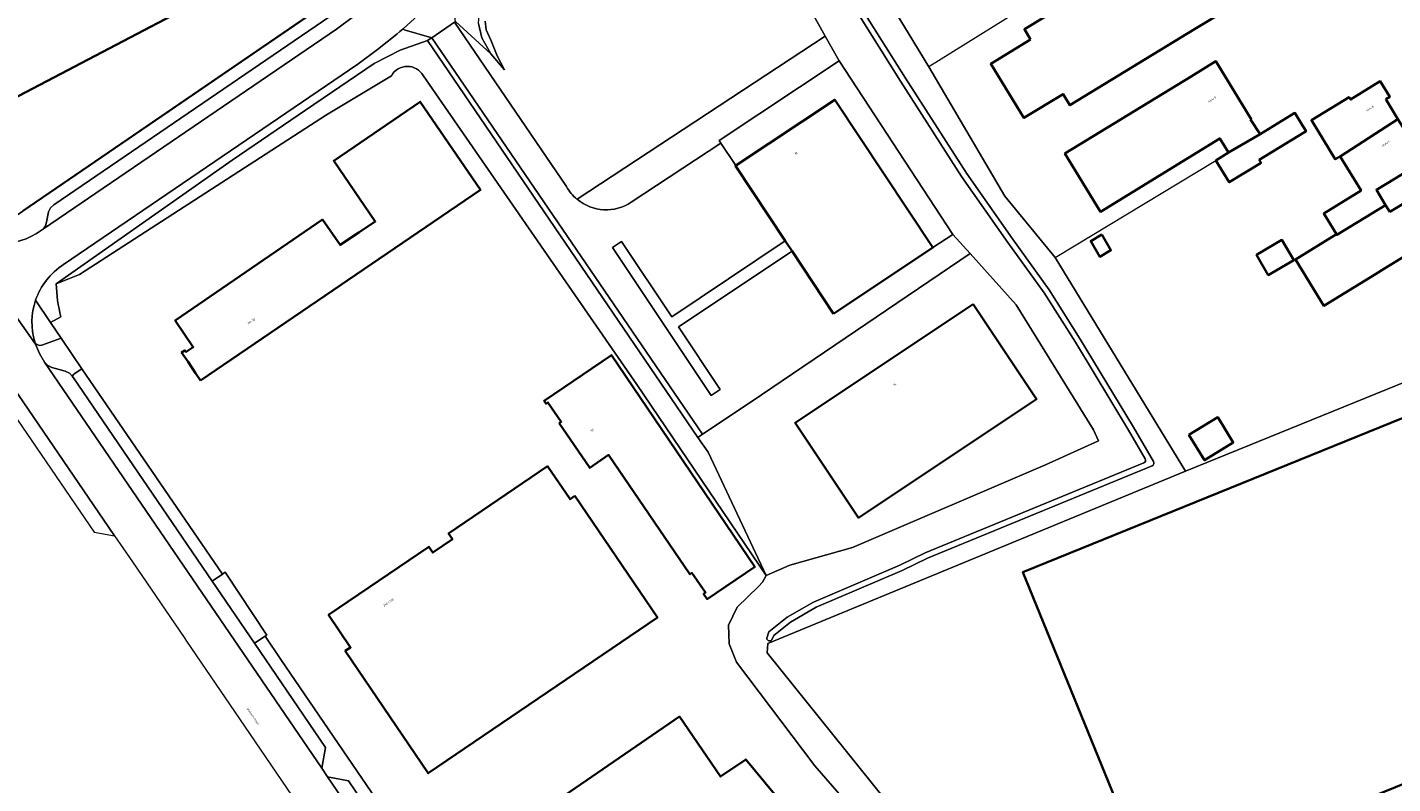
# Model space of a CAD drawing. Header units: metres. Extents: x 197700 to 204338, y 317132 to 325229.
# Tile 18 of 256: x 198716 to 198950, y 318425 to 318554. Entities that reach past the tile are written whole.
import ezdxf
from ezdxf.enums import TextEntityAlignment as Align

# ---------------------------------------------------------------- set-up
doc = ezdxf.new("R2010")
doc.units = ezdxf.units.M
for name, color, linetype, lineweight in [('B-WE-GR-BEPLANTING_CULTUUR_BOSPLANTSOEN-GV', 90, 'Continuous', 18), ('B-WE-GR-GRAS-GV', 60, 'Continuous', 13), ('B-WE-IE-TERREINAFSCHEIDING_KUNSTMATIG_HEKWERK-G', 20, 'IE-TERREINAFSCHEIDING-KUNSTMATIG', 18), ('B-WE-OG-BEBOUWING-GV', 7, 'Continuous', 35), ('B-WE-OG-BEBOUWING-T18', 10, 'Continuous', 18), ('B-WE-OG-TERREIN_ERF-GV', 7, 'Continuous', 18), ('B-WE-OG-TOPOGRAFIE-T18', 10, 'Continuous', 18), ('B-WE-OG-WATER_GREPPEL-GV', 160, 'Continuous', 18), ('B-WE-VH-VERHARDING_ASFALT-GV', 252, 'Continuous', 18), ('B-WE-VH-VERHARDING_BETONSTRAATSTEEN-GV', 252, 'Continuous', 18), ('B-WE-VH-VERHARDING_GESLOTEN-GV', 252, 'Continuous', 18), ('B-WE-VH-VERHARDING_HALFVERHARDING-GV', 252, 'Continuous', 18), ('B-WE-VH-VERHARDING_OPEN-GV', 252, 'Continuous', 18), ('B-WE-VH-VERHARDING_TEGEL-GV', 252, 'Continuous', 18)]:
    doc.layers.add(name, color=color, linetype=linetype, lineweight=lineweight)
doc.styles.add('NLCS-ISO-M200-T18', font='NLCS-ISO.ttf', dxfattribs={"height": 0.36})
doc.linetypes.add('IE-TERREINAFSCHEIDING-KUNSTMATIG', pattern='A,4,[82,NLCS.SHX,S=0.75,R=90,X=0,Y=0],4,-2', length=10)

msp = doc.modelspace()

# ---------------------------------------------------------------- linework, layer by layer
at = {"layer": 'B-WE-GR-BEPLANTING_CULTUUR_BOSPLANTSOEN-GV'}
for points in [[(198895.914, 318500.359), (198890.56, 318508.807), (198884.302, 318517.502), (198876.379, 318528.822), (198865.865, 318545.151), (198856.974, 318559.37), (198849.61, 318571.189), (198841.785, 318585.492), (198832.813, 318600.611), (198825.967, 318611.076), (198824.831, 318613.447)], [(198826.134, 318613.043), (198826.841, 318611.568), (198833.661, 318601.141), (198842.653, 318585.988), (198850.474, 318571.693), (198857.822, 318559.9), (198866.709, 318545.687), (198877.209, 318529.38), (198885.118, 318518.08), (198891.388, 318509.367), (198896.764, 318500.887), (198905.93, 318485.772), (198909.345, 318479.859)], [(198877.014, 318404.648), (198842.949, 318447.05), (198843.087, 318448.607), (198914.835, 318478.236), (198892.419, 318514.896), (198883.819, 318525.458), (198870.726, 318547.617), (198867.164, 318553.454), (198854.48, 318574.314)], [(198848.166, 318561.479), (198852.946, 318552.931), (198855.322, 318548.682), (198874.891, 318518.855), (198877.837, 318515.566), (198885.732, 318506.755), (198899.049, 318485.312), (198899.895, 318483.434), (198890.776, 318479.279), (198857.603, 318465.082), (198846.865, 318462.07), (198842.806, 318460.312), (198842.141, 318459.177), (198841.499, 318458.424), (198837.8, 318454.891), (198836.307, 318451.787), (198836.409, 318448.577), (198837.688, 318445.402), (198851.144, 318427.633), (198869.359, 318406.674)], [(198793.373, 318555.091), (198793.934, 318552.645), (198795.487, 318549.89), (198797.858, 318547.117), (198796.593, 318549.551), (198795.55, 318552.085), (198794.678, 318553.995), (198794.543, 318555.496)], [(198907.907, 318480.349), (198905.07, 318485.262), (198895.914, 318500.359)], [(198842.895, 318449.534), (198843.266, 318450.607), (198846.403, 318453.121), (198850.926, 318455.736), (198865.77, 318462.057), (198870.108, 318464.171), (198907.665, 318479.636)], [(198909.102, 318479.147), (198870.518, 318463.259), (198866.186, 318461.147), (198851.374, 318454.84), (198846.969, 318452.293), (198844.114, 318450.005), (198843.784, 318449.257)]]:
    msp.add_lwpolyline(points, dxfattribs=at)
for points in [[(198907.665, 318479.636, 0.4540695), (198907.907, 318480.349)], [(198909.345, 318479.859, -0.4544103), (198909.102, 318479.147)], [(198843.784, 318449.257, -0.664426), (198842.895, 318449.534)]]:
    msp.add_lwpolyline(points, format="xyb", dxfattribs=at)
at = {"layer": 'B-WE-GR-GRAS-GV'}
for points in [[(198720.827, 318510.359), (198751.038, 318531.64), (198763.643, 318540.202), (198775.455, 318548.227), (198779.941, 318550.487), (198784.623, 318552.135), (198785.326, 318552.637), (198780.591, 318554.017), (198780.416, 318554.181), (198779.869, 318553.709), (198779.319, 318553.243)], [(198779.319, 318553.243), (198776.023, 318550.588), (198772.62, 318548.076), (198722.068, 318513.671)], [(198717.28, 318507.548), (198719.866, 318503.744), (198721.615, 318504.729)]]:
    msp.add_lwpolyline(points, dxfattribs=at)
for points in [[(198722.068, 318513.671, 0.1696732), (198717.28, 318507.548)], [(198721.615, 318504.729, -0.0567704), (198720.827, 318510.359)]]:
    msp.add_lwpolyline(points, format="xyb", dxfattribs=at)
at = {"layer": 'B-WE-IE-TERREINAFSCHEIDING_KUNSTMATIG_HEKWERK-G'}
for points in [[(198937.25, 318589.02), (198872.416, 318548.682)], [(198867.164, 318553.454), (198854.48, 318574.314)], [(198766.53, 318558.035), (198715.057, 318522.935)], [(198870.726, 318547.617), (198867.164, 318553.454)], [(198834.716, 318535.006), (198855.322, 318548.682)], [(198855.322, 318548.682), (198874.891, 318518.855)], [(198872.416, 318548.682), (198870.726, 318547.617)], [(198834.98, 318534.544), (198834.716, 318535.006)], [(198837.556, 318530.682), (198834.98, 318534.544)], [(198892.419, 318514.896), (198920.056, 318531.57)], [(198874.891, 318518.855), (198871.448, 318516.595)], [(198892.419, 318514.896), (198914.835, 318478.236)], [(198749.847, 318460.861), (198757.025, 318450.075)]]:
    msp.add_lwpolyline(points, dxfattribs=at)
at = {"layer": 'B-WE-OG-BEBOUWING-GV'}
for points in [[(198775.5, 318574.711), (198769.828, 318585.621), (198768.204, 318588.745), (198780.457, 318595.199), (198782.09, 318592.078), (198786.694, 318594.466), (198776.812, 318613.34), (198776.724, 318613.508), (198771.482, 318623.52), (198769.946, 318626.453), (198701.983, 318590.9), (198693.432, 318586.427), (198685.007, 318582.02), (198684.669, 318581.843), (198707.122, 318538.871)], [(198888.237, 318552.328), (198881.387, 318548.138), (198887.069, 318538.853), (198893.8, 318542.972), (198894.986, 318541.033), (198916.39, 318554.097), (198920.664, 318556.692), (198912.82, 318569.609), (198908.546, 318567.014), (198887.153, 318554.1)], [(198926.023, 318538.584), (198926.143, 318538.657), (198920.074, 318548.596), (198915.807, 318545.99), (198894.118, 318532.74), (198900.243, 318522.763), (198920.732, 318535.342), (198922.229, 318532.904), (198927.651, 318536.068)], [(198949.257, 318542.068), (198949.939, 318542.486), (198948.308, 318545.156), (198943.209, 318542.024), (198942.957, 318542.448), (198936.461, 318538.47), (198940.571, 318531.76), (198941.396, 318532.266), (198951.347, 318538.664)], [(198745.634, 318493.773), (198793.709, 318526.507), (198783.355, 318541.633), (198768.512, 318531.518), (198775.628, 318521.07), (198772.784, 318519.177), (198769.59, 318517.052), (198766.589, 318521.402), (198741.257, 318504.085), (198744.362, 318499.508), (198743.127, 318498.691), (198742.94, 318498.954), (198742.359, 318498.586), (198743.465, 318496.96), (198744.772, 318495.04)], [(198854.375, 318505.255), (198871.448, 318516.595), (198854.579, 318541.989), (198837.556, 318530.682), (198837.507, 318530.649), (198846.083, 318517.738), (198847.234, 318516.006)], [(198927.651, 318536.068), (198922.229, 318532.904), (198920.056, 318531.57), (198922.358, 318527.82), (198927.816, 318531.171), (198927.523, 318531.648), (198935.277, 318536.409), (198935.555, 318536.58), (198934.961, 318537.551), (198933.633, 318539.722)], [(198955.982, 318537.377), (198953.183, 318535.673), (198951.347, 318538.664), (198941.396, 318532.266), (198944.997, 318526.4), (198938.591, 318522.467), (198940.794, 318518.879), (198940.861, 318518.77), (198949.219, 318523.903), (198947.633, 318526.521), (198953.799, 318530.255), (198954.275, 318530.543), (198958.552, 318533.133)], [(198949.933, 318522.725), (198949.219, 318523.903), (198940.861, 318518.77), (198940.794, 318518.879), (198933.727, 318514.54), (198938.601, 318506.602), (198947.465, 318512.045), (198949.026, 318513.003), (198951.828, 318514.724), (198955.587, 318517.033), (198955.466, 318517.232), (198958.064, 318518.82), (198954.141, 318525.28)], [(198900.488, 318518.837), (198898.554, 318517.722), (198900.101, 318515.04), (198902.035, 318516.155)], [(198927.019, 318515.385), (198929.054, 318511.874), (198933.435, 318514.415), (198931.399, 318517.925)], [(198878.36, 318506.877), (198847.772, 318486.524), (198858.631, 318470.206), (198889.218, 318490.559)], [(198807.243, 318486.463), (198812.485, 318478.781), (198815.725, 318481.002), (198829.683, 318460.526), (198830.013, 318460.734), (198832.38, 318457.376), (198832.039, 318457.141), (198832.663, 318456.238), (198840.822, 318461.788), (198816.218, 318498.154), (198804.644, 318490.305), (198804.974, 318489.799), (198805.309, 318490.017), (198807.578, 318486.681)], [(198952.223, 318487.387), (198886.897, 318460.894), (198905.174, 318416.127), (198908.929, 318406.895), (198978.781, 318435.303), (198977.353, 318438.813), (198975.026, 318444.535), (198970.892, 318454.713), (198973.576, 318455.804), (198967.424, 318470.993), (198964.725, 318469.895), (198958.192, 318485.979), (198956.855, 318489.269)], [(198915.432, 318484.449), (198918.12, 318480.076), (198923.054, 318483.109), (198920.366, 318487.482)], [(198809.949, 318473.961), (198809.105, 318473.389), (198805.247, 318479.062), (198788.223, 318467.517), (198788.891, 318466.533), (198785.514, 318464.243), (198784.846, 318465.228), (198767.606, 318453.537), (198771.393, 318447.952), (198770.49, 318447.34), (198784.724, 318426.348), (198824.12, 318453.063)], [(198838.746, 318391.876), (198839.071, 318391.39), (198858.917, 318405.02), (198839.298, 318428.731), (198834.968, 318425.763), (198827.9, 318436.073), (198801.562, 318418.02), (198808.663, 318407.589), (198821.774, 318416.609), (198838.673, 318391.835)]]:
    msp.add_lwpolyline(points, close=True, dxfattribs=at)
at = {"layer": 'B-WE-OG-TERREIN_ERF-GV'}
for points in [[(198701.983, 318590.9), (198769.946, 318626.453), (198771.482, 318623.52), (198776.724, 318613.508), (198776.812, 318613.34), (198786.694, 318594.466), (198782.09, 318592.078), (198780.457, 318595.199), (198768.204, 318588.745), (198769.828, 318585.621), (198775.5, 318574.711), (198707.122, 318538.871)], [(198854.48, 318574.314), (198867.164, 318553.454), (198870.726, 318547.617), (198883.819, 318525.458), (198892.419, 318514.896), (198914.835, 318478.236), (198987.286, 318507.644)], [(198789.397, 318555.407), (198795.487, 318549.89), (198793.934, 318552.645), (198793.373, 318555.091), (198793.538, 318557.289), (198793.858, 318558.727), (198794.801, 318561.079), (198795.845, 318563.554), (198796.233, 318565.467), (198796.977, 318568.219)], [(198810.291, 318524.908), (198810.314, 318524.889), (198852.946, 318552.931), (198848.166, 318561.479)], [(198713.97, 318522.125), (198766.307, 318557.839)], [(198795.487, 318549.89), (198789.397, 318555.407), (198789.267, 318555.33), (198808.508, 318527.067)], [(198794.543, 318555.496), (198794.678, 318553.995), (198795.55, 318552.085), (198796.593, 318549.551), (198797.858, 318547.117), (198795.487, 318549.89)], [(198783.849, 318546.126), (198820.593, 318493.116), (198842.806, 318460.312), (198832.81, 318481.457), (198831.081, 318483.993), (198784.623, 318552.135), (198779.941, 318550.487), (198775.455, 318548.227), (198763.643, 318540.202), (198751.038, 318531.64), (198720.827, 318510.359), (198724.829, 318511.961), (198767.233, 318539.421)], [(198767.233, 318539.421), (198778.406, 318546.117)], [(198951.828, 318514.724), (198949.026, 318513.003), (198947.465, 318512.045), (198938.601, 318506.602), (198933.727, 318514.54), (198940.794, 318518.879), (198938.591, 318522.467), (198944.997, 318526.4), (198941.396, 318532.266), (198940.571, 318531.76), (198936.461, 318538.47), (198942.957, 318542.448), (198943.209, 318542.024), (198948.308, 318545.156), (198949.939, 318542.486), (198949.257, 318542.068), (198951.347, 318538.664)], [(198953.799, 318530.255), (198947.633, 318526.521), (198949.219, 318523.903), (198949.933, 318522.725), (198954.141, 318525.28)]]:
    msp.add_lwpolyline(points, dxfattribs=at)
for points in [[(198881.387, 318548.138), (198888.237, 318552.328), (198887.153, 318554.1), (198908.546, 318567.014), (198912.82, 318569.609), (198920.664, 318556.692), (198916.39, 318554.097), (198894.986, 318541.033), (198893.8, 318542.972), (198887.069, 318538.853)], [(198831.882, 318484.539), (198785.326, 318552.637), (198784.623, 318552.135), (198831.081, 318483.993)], [(198834.98, 318534.544), (198837.556, 318530.682), (198854.579, 318541.989), (198871.448, 318516.595), (198874.891, 318518.855), (198855.322, 318548.682), (198834.716, 318535.006)], [(198926.143, 318538.657), (198926.023, 318538.584), (198927.651, 318536.068), (198933.633, 318539.722), (198934.961, 318537.551), (198935.555, 318536.58), (198935.277, 318536.409), (198927.523, 318531.648), (198927.816, 318531.171), (198922.358, 318527.82), (198920.056, 318531.57), (198922.229, 318532.904), (198920.732, 318535.342), (198900.243, 318522.763), (198894.118, 318532.74), (198915.807, 318545.99), (198920.074, 318548.596)], [(198900.488, 318518.837), (198902.035, 318516.155), (198900.101, 318515.04), (198898.554, 318517.722)], [(198927.019, 318515.385), (198931.399, 318517.925), (198933.435, 318514.415), (198929.054, 318511.874)], [(198842.806, 318460.312), (198846.865, 318462.07), (198857.603, 318465.082), (198890.776, 318479.279), (198899.895, 318483.434), (198899.049, 318485.312), (198885.732, 318506.755), (198877.837, 318515.566), (198840.23, 318490.137), (198831.882, 318484.539), (198831.081, 318483.993), (198832.81, 318481.457)], [(198847.772, 318486.524), (198878.36, 318506.877), (198889.218, 318490.559), (198858.631, 318470.206)], [(198915.432, 318484.449), (198920.366, 318487.482), (198923.054, 318483.109), (198918.12, 318480.076)]]:
    msp.add_lwpolyline(points, close=True, dxfattribs=at)
for points in [[(198778.406, 318546.117, -0.5873605), (198783.849, 318546.126)], [(198808.508, 318527.067, 0.0909574), (198810.291, 318524.908)]]:
    msp.add_lwpolyline(points, format="xyb", dxfattribs=at)
at = {"layer": 'B-WE-OG-WATER_GREPPEL-GV'}
for points in [[(198824.831, 318613.447), (198825.967, 318611.076), (198832.813, 318600.611), (198841.785, 318585.492), (198849.61, 318571.189), (198856.974, 318559.37), (198865.865, 318545.151), (198876.379, 318528.822), (198884.302, 318517.502), (198890.56, 318508.807)], [(198909.345, 318479.859), (198905.93, 318485.772), (198896.764, 318500.887), (198891.388, 318509.367), (198885.118, 318518.08), (198877.209, 318529.38), (198866.709, 318545.687), (198857.822, 318559.9), (198850.474, 318571.693), (198842.653, 318585.988), (198833.661, 318601.141), (198826.841, 318611.568), (198826.134, 318613.043)], [(198890.56, 318508.807), (198895.914, 318500.359), (198905.07, 318485.262), (198907.907, 318480.349)], [(198907.665, 318479.636), (198870.108, 318464.171), (198865.77, 318462.057), (198850.926, 318455.736), (198846.403, 318453.121), (198843.266, 318450.607), (198842.895, 318449.534)], [(198843.784, 318449.257), (198844.114, 318450.005), (198846.969, 318452.293), (198851.374, 318454.84), (198866.186, 318461.147), (198870.518, 318463.259), (198909.102, 318479.147)]]:
    msp.add_lwpolyline(points, dxfattribs=at)
for points in [[(198907.907, 318480.349, -0.4540695), (198907.665, 318479.636)], [(198909.102, 318479.147, 0.4544103), (198909.345, 318479.859)], [(198842.895, 318449.534, 0.664426), (198843.784, 318449.257)]]:
    msp.add_lwpolyline(points, format="xyb", dxfattribs=at)
at = {"layer": 'B-WE-VH-VERHARDING_ASFALT-GV'}
for points in [[(198810.051, 318622.119), (198808.186, 318618.574), (198806.602, 318614.895), (198805.272, 318611.118), (198804.166, 318607.27), (198802.485, 318601.172), (198801.506, 318597.934), (198800.407, 318594.737), (198799.174, 318591.587), (198797.802, 318588.496), (198796.051, 318584.971), (198794.153, 318581.524), (198792.104, 318578.163), (198789.902, 318574.901), (198787.639, 318571.866), (198785.236, 318568.941), (198782.707, 318566.123), (198780.07, 318563.409), (198777.44, 318560.916), (198774.71, 318558.537), (198771.883, 318556.271), (198768.968, 318554.122), (198718.635, 318519.825), (198718.274, 318519.579)], [(198722.068, 318513.671), (198772.62, 318548.076), (198776.023, 318550.588), (198779.319, 318553.243), (198779.869, 318553.709), (198780.416, 318554.181), (198783.018, 318556.535), (198785.524, 318558.993), (198786.915, 318560.439), (198788.278, 318561.914), (198790.118, 318564.001), (198791.901, 318566.139), (198794.834, 318569.926), (198797.587, 318573.846), (198799.732, 318577.241)], [(198702.087, 318521.551), (198703.866, 318519.024), (198717.258, 318500), (198717.193, 318500.2), (198717.132, 318500.402)], [(198770.991, 318408.247), (198776.77, 318412.069), (198767.454, 318425.71), (198766.439, 318427.196), (198718.832, 318496.903), (198717.932, 318498.394), (198717.258, 318500), (198703.866, 318519.024), (198697.971, 318515.22), (198698.468, 318514.488), (198708.341, 318500), (198728.905, 318469.958), (198730.848, 318467.113), (198733.913, 318462.64), (198742.819, 318449.637), (198743.228, 318449.04), (198753.172, 318434.452)], [(198753.172, 318434.452), (198770.385, 318409.135)]]:
    msp.add_lwpolyline(points, dxfattribs=at)
for points in [[(198718.274, 318519.579, -0.1666088), (198710.775, 318517.276)], [(198717.28, 318507.548, -0.1696732), (198722.068, 318513.671)], [(198717.132, 318500.402, -0.155049), (198717.28, 318507.548)]]:
    msp.add_lwpolyline(points, format="xyb", dxfattribs=at)
at = {"layer": 'B-WE-VH-VERHARDING_BETONSTRAATSTEEN-GV'}
msp.add_lwpolyline([(198767.807, 318556.261), (198720.391, 318523.956), (198719.831, 318523.42), (198719.508, 318522.716), (198719.15, 318520.952), (198718.991, 318520.343), (198718.635, 318519.825), (198768.968, 318554.122), (198771.883, 318556.271)], dxfattribs=at)
for points in [[(198708.341, 318500), (198698.468, 318514.488), (198697.971, 318515.22), (198695.823, 318513.834), (198696.126, 318513.388), (198705.287, 318500), (198706.628, 318498.036), (198727.364, 318467.763), (198730.848, 318467.113), (198728.905, 318469.958)], [(198718.832, 318496.903), (198766.439, 318427.196), (198767.109, 318430.754), (198754.886, 318448.657), (198747.595, 318459.335), (198723.775, 318494.225), (198723.741, 318494.274), (198723.609, 318494.467), (198723.083, 318495.048), (198722.375, 318495.382), (198720.057, 318496.002), (198719.36, 318496.337)], [(198771.01, 318425.04), (198767.454, 318425.71), (198776.77, 318412.069), (198778.903, 318413.48)]]:
    msp.add_lwpolyline(points, close=True, dxfattribs=at)
at = {"layer": 'B-WE-VH-VERHARDING_GESLOTEN-GV'}
for points in [[(198808.508, 318527.067), (198789.267, 318555.33), (198785.326, 318552.637), (198831.882, 318484.539), (198840.23, 318490.137), (198877.837, 318515.566), (198874.891, 318518.855), (198871.448, 318516.595), (198854.375, 318505.255), (198847.234, 318516.006), (198827.731, 318502.99), (198834.9, 318492.248), (198833.339, 318491.207)], [(198833.339, 318491.207), (198816.37, 318516.633), (198817.931, 318517.675), (198826.577, 318504.72), (198846.083, 318517.738), (198837.507, 318530.649), (198837.556, 318530.682), (198834.98, 318534.544), (198819.624, 318524.422)], [(198810.314, 318524.889), (198810.291, 318524.908)], [(198987.286, 318507.644), (198914.835, 318478.236), (198843.087, 318448.607), (198842.949, 318447.05), (198877.014, 318404.648), (198888.185, 318389.591), (198924.277, 318404.236), (198960.611, 318418.701), (199007.98, 318438.022), (199013.496, 318440.299), (199025.296, 318445.005), (199024.363, 318446.568), (199017.441, 318458.16), (199010.287, 318455.271)]]:
    msp.add_lwpolyline(points, dxfattribs=at)
for points in [[(198810.291, 318524.908, -0.0909574), (198808.508, 318527.067)], [(198819.624, 318524.422, -0.3341565), (198810.314, 318524.889)]]:
    msp.add_lwpolyline(points, format="xyb", dxfattribs=at)
msp.add_lwpolyline([(198886.897, 318460.894), (198952.223, 318487.387), (198956.855, 318489.269), (198958.192, 318485.979), (198964.725, 318469.895), (198967.424, 318470.993), (198973.576, 318455.804), (198970.892, 318454.713), (198975.026, 318444.535), (198977.353, 318438.813), (198978.781, 318435.303), (198908.929, 318406.895), (198905.174, 318416.127)], close=True, dxfattribs=at)
at = {"layer": 'B-WE-VH-VERHARDING_HALFVERHARDING-GV'}
for points in [[(198834.716, 318535.006), (198855.322, 318548.682), (198852.946, 318552.931), (198810.314, 318524.889)], [(198819.624, 318524.422), (198834.98, 318534.544), (198834.716, 318535.006)]]:
    msp.add_lwpolyline(points, dxfattribs=at)
msp.add_lwpolyline([(198810.314, 318524.889, 0.3341565), (198819.624, 318524.422)], format="xyb", dxfattribs=at)
at = {"layer": 'B-WE-VH-VERHARDING_OPEN-GV'}
for points in [[(198783.018, 318556.535), (198780.416, 318554.181), (198780.591, 318554.017), (198785.326, 318552.637), (198789.267, 318555.33), (198789.397, 318555.407), (198788.492, 318561.7), (198788.278, 318561.914), (198786.915, 318560.439), (198785.524, 318558.993)], [(198768.512, 318531.518), (198783.355, 318541.633), (198793.709, 318526.507), (198745.634, 318493.773), (198744.772, 318495.04), (198743.465, 318496.96), (198742.359, 318498.586), (198742.94, 318498.954), (198743.127, 318498.691), (198744.362, 318499.508), (198741.257, 318504.085), (198766.589, 318521.402), (198769.59, 318517.052), (198772.784, 318519.177), (198775.628, 318521.07)], [(198816.37, 318516.633), (198833.339, 318491.207), (198834.9, 318492.248), (198827.731, 318502.99), (198847.234, 318516.006), (198846.083, 318517.738), (198826.577, 318504.72), (198817.931, 318517.675)], [(198829.683, 318460.526), (198815.725, 318481.002), (198812.485, 318478.781), (198807.243, 318486.463), (198807.578, 318486.681), (198805.309, 318490.017), (198804.974, 318489.799), (198804.644, 318490.305), (198816.218, 318498.154), (198840.822, 318461.788), (198832.663, 318456.238), (198832.039, 318457.141), (198832.38, 318457.376), (198830.013, 318460.734)], [(198809.105, 318473.389), (198809.949, 318473.961), (198824.12, 318453.063), (198784.724, 318426.348), (198770.49, 318447.34), (198771.393, 318447.952), (198767.606, 318453.537), (198784.846, 318465.228), (198785.514, 318464.243), (198788.891, 318466.533), (198788.223, 318467.517), (198805.247, 318479.062)], [(198756.701, 318449.896), (198757.025, 318450.075), (198749.847, 318460.861), (198749.365, 318460.543), (198747.595, 318459.335), (198754.886, 318448.657)], [(198839.071, 318391.39), (198838.746, 318391.876), (198838.673, 318391.835), (198821.774, 318416.609), (198808.663, 318407.589), (198801.562, 318418.02), (198827.9, 318436.073), (198834.968, 318425.763), (198839.298, 318428.731), (198858.917, 318405.02)]]:
    msp.add_lwpolyline(points, close=True, dxfattribs=at)
for points in [[(198783.849, 318546.126, 0.5873605), (198778.406, 318546.117)], [(198720.827, 318510.359, 0.0567704), (198721.615, 318504.729)], [(198717.28, 318507.548, 0.155049), (198717.132, 318500.402)], [(198723.741, 318494.274, -0.4219262), (198723.912, 318494.908)], [(198723.912, 318494.908, 0.4219262), (198723.741, 318494.274)]]:
    msp.add_lwpolyline(points, format="xyb", dxfattribs=at)
for points in [[(198721.615, 318504.729), (198719.866, 318503.744), (198721.685, 318501.069), (198725.23, 318495.812), (198749.365, 318460.543), (198749.847, 318460.861), (198757.025, 318450.075), (198756.701, 318449.896), (198759.387, 318445.878), (198780.704, 318414.671), (198813.114, 318367.224), (198843.899, 318386.486), (198870.882, 318404.646), (198869.359, 318406.674), (198851.144, 318427.633), (198837.688, 318445.402), (198836.409, 318448.577), (198836.307, 318451.787), (198837.8, 318454.891), (198841.499, 318458.424), (198842.141, 318459.177), (198842.806, 318460.312), (198820.593, 318493.116), (198783.849, 318546.126)], [(198778.406, 318546.117), (198767.233, 318539.421), (198724.829, 318511.961), (198720.827, 318510.359)], [(198717.258, 318500.181), (198717.437, 318500), (198717.875, 318499.798), (198718.357, 318499.822), (198721.685, 318501.069), (198719.866, 318503.744), (198717.28, 318507.548)], [(198723.912, 318494.908), (198725.23, 318495.812), (198721.685, 318501.069), (198718.357, 318499.822), (198717.875, 318499.798), (198717.437, 318500), (198717.258, 318500.181), (198717.132, 318500.402), (198717.193, 318500.2), (198717.258, 318500), (198717.932, 318498.394), (198718.832, 318496.903), (198719.36, 318496.337), (198720.057, 318496.002), (198722.375, 318495.382), (198723.083, 318495.048), (198723.609, 318494.467), (198723.741, 318494.274)], [(198717.132, 318500.402), (198717.258, 318500.181)], [(198749.365, 318460.543), (198725.23, 318495.812), (198723.912, 318494.908)], [(198723.741, 318494.274), (198723.775, 318494.225), (198747.595, 318459.335), (198749.365, 318460.543)]]:
    msp.add_lwpolyline(points, dxfattribs=at)
at = {"layer": 'B-WE-VH-VERHARDING_TEGEL-GV'}
for points in [[(198766.307, 318557.839), (198713.97, 318522.125)], [(198719.508, 318522.716), (198719.831, 318523.42), (198720.391, 318523.956), (198767.807, 318556.261)], [(198718.274, 318519.579), (198718.635, 318519.825), (198718.991, 318520.343), (198719.15, 318520.952), (198719.508, 318522.716)]]:
    msp.add_lwpolyline(points, dxfattribs=at)
msp.add_lwpolyline([(198710.775, 318517.276, 0.1666088), (198718.274, 318519.579)], format="xyb", dxfattribs=at)
msp.add_lwpolyline([(198759.387, 318445.878), (198756.701, 318449.896), (198754.886, 318448.657), (198767.109, 318430.754), (198766.439, 318427.196), (198767.454, 318425.71), (198771.01, 318425.04), (198778.903, 318413.48), (198780.704, 318414.671)], close=True, dxfattribs=at)

# ---------------------------------------------------------------- texts
at = {"layer": 'B-WE-OG-BEBOUWING-T18', "style": 'NLCS-ISO-M200-T18'}
for s, rotation, p in [('44A/5', 31.4, (198919.402, 318542.021)), ('44A/6', 31.4, (198946.485, 318540.467)), ('44A/7', 31.5, (198949.251, 318534.432)), ('32', 33.5, (198847.907, 318532.755)), ('28-30', 34.1, (198754.362, 318503.956)), ('34', 33.6, (198864.869, 318493.095)), ('26', 34.3, (198812.918, 318485.243)), ('24E-24H', 34.1, (198777.886, 318455.675))]:
    msp.add_text(s, height=0.36, rotation=rotation, dxfattribs=at).set_placement(p, align=Align.MIDDLE)
at = {"layer": 'B-WE-OG-TOPOGRAFIE-T18', "style": 'NLCS-ISO-M200-T18'}
msp.add_text('Wiebachstraat', height=0.36, rotation=304.4, dxfattribs=at).set_placement((198754.636, 318436.124), align=Align.MIDDLE)

doc.saveas('drawing.dxf')
